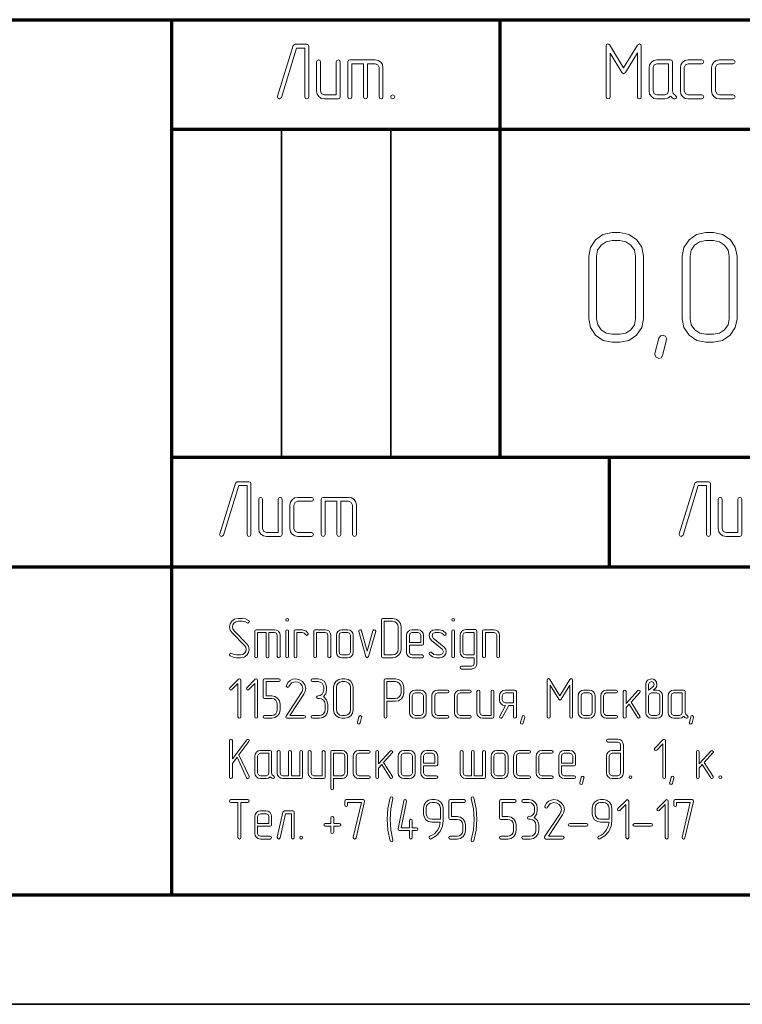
# Model space of a CAD drawing. Extents: x 0 to 420, y 0 to 297.
# Tile 9 of 13: x 358 to 391, y 0 to 45. Entities that reach past the tile are written whole.
import ezdxf

# ---------------------------------------------------------------- set-up
doc = ezdxf.new("R2010")
doc.units = 0

msp = doc.modelspace()

# ---------------------------------------------------------------- linework, layer by layer
at = {"color": 7, "lineweight": 70}
for p, q in [((295, 45), (415, 45)), ((365, 5), (365, 45)), ((380, 25), (380, 45)), ((365, 40), (415, 40)), ((365, 25), (415, 25)), ((295, 20), (415, 20)), ((20, 5), (415, 5)), ((230, 5), (415, 5))]:
    msp.add_line(p, q, dxfattribs=at)
at = {"color": 7, "lineweight": 35, "ltscale": 0.375}
for p, q in [((370, 25), (370, 40)), ((375, 25), (375, 40))]:
    msp.add_line(p, q, dxfattribs=at)
at = {"color": 7, "lineweight": 70, "ltscale": 0.125}
msp.add_line((385, 20), (385, 25), dxfattribs=at)
at = {"color": 7, "lineweight": 35}
msp.add_line((0, 0), (420, 0), dxfattribs=at)
at = {"color": 7, "lineweight": 13}
for points in [[(371.25, 41.471), (371.25, 43.792), (371.228, 43.858), (371.162, 43.883), (370.629, 43.883), (370.545, 43.821), (369.828, 41.5), (369.821, 41.467), (369.85, 41.405), (369.916, 41.383), (370, 41.446), (370.694, 43.704), (371.075, 43.704), (371.075, 41.471), (371.1, 41.405), (371.162, 41.383), (371.228, 41.405)], [(386.444, 41.471), (386.444, 43.792), (386.422, 43.869), (386.364, 43.898), (386.28, 43.84), (385.64, 42.805), (385.004, 43.84), (384.964, 43.883), (384.92, 43.898), (384.861, 43.869), (384.84, 43.792), (384.84, 41.471), (384.865, 41.405), (384.927, 41.383), (384.993, 41.405), (385.019, 41.471), (385.019, 43.474), (385.563, 42.586), (385.64, 42.531), (385.717, 42.586), (386.265, 43.478), (386.265, 41.471), (386.294, 41.405), (386.356, 41.383), (386.418, 41.405)], [(372.679, 41.471), (372.679, 43.079), (372.65, 43.145), (372.588, 43.167), (372.529, 43.141), (372.5, 43.079), (372.5, 41.562), (371.963, 41.562), (371.838, 41.614), (371.787, 41.742), (371.787, 43.079), (371.758, 43.145), (371.696, 43.167), (371.634, 43.141), (371.608, 43.079), (371.608, 41.742), (371.63, 41.599), (371.711, 41.486), (371.824, 41.405), (371.963, 41.383), (372.588, 41.383), (372.654, 41.405)], [(373.75, 42.988), (373.75, 41.471), (373.776, 41.405), (373.841, 41.383), (373.904, 41.405), (373.929, 41.471), (373.929, 42.988), (374.287, 42.988), (374.412, 42.937), (374.463, 42.812), (374.463, 41.471), (374.492, 41.405), (374.554, 41.383), (374.616, 41.405), (374.642, 41.471), (374.642, 42.812), (374.616, 42.948), (374.539, 43.065), (374.423, 43.141), (374.287, 43.167), (373.125, 43.167), (373.059, 43.145), (373.037, 43.079), (373.037, 41.471), (373.063, 41.405), (373.125, 41.383), (373.191, 41.405), (373.216, 41.471), (373.216, 42.988)], [(387.994, 41.555), (387.906, 41.628), (387.873, 41.742), (387.873, 43.079), (387.848, 43.145), (387.782, 43.167), (387.157, 43.167), (387.014, 43.141), (386.905, 43.061), (386.824, 42.944), (386.802, 42.812), (386.802, 41.742), (386.824, 41.599), (386.905, 41.486), (387.018, 41.405), (387.157, 41.383), (387.515, 41.383), (387.661, 41.413), (387.782, 41.504), (387.855, 41.435), (387.939, 41.383), (387.972, 41.38), (388.034, 41.405), (388.06, 41.471)], [(387.694, 41.742), (387.643, 41.614), (387.515, 41.562), (387.157, 41.562), (387.033, 41.614), (386.981, 41.742), (386.981, 42.812), (387.033, 42.937), (387.157, 42.988), (387.694, 42.988)], [(389.211, 41.383), (389.28, 41.413), (389.302, 41.471), (389.277, 41.537), (389.211, 41.562), (388.586, 41.562), (388.462, 41.614), (388.41, 41.742), (388.41, 42.812), (388.462, 42.937), (388.586, 42.988), (389.211, 42.988), (389.28, 43.017), (389.302, 43.079), (389.277, 43.141), (389.211, 43.167), (388.586, 43.167), (388.443, 43.141), (388.334, 43.061), (388.253, 42.944), (388.231, 42.812), (388.231, 41.742), (388.253, 41.599), (388.334, 41.486), (388.447, 41.405), (388.586, 41.383)], [(390.64, 41.383), (390.709, 41.413), (390.731, 41.471), (390.706, 41.537), (390.64, 41.562), (390.015, 41.562), (389.891, 41.614), (389.84, 41.742), (389.84, 42.812), (389.891, 42.937), (390.015, 42.988), (390.64, 42.988), (390.709, 43.017), (390.731, 43.079), (390.706, 43.141), (390.64, 43.167), (390.015, 43.167), (389.872, 43.141), (389.763, 43.061), (389.682, 42.944), (389.66, 42.812), (389.66, 41.742), (389.682, 41.599), (389.763, 41.486), (389.876, 41.405), (390.015, 41.383)], [(375.088, 41.562), (375.022, 41.533), (375, 41.471), (375.022, 41.409), (375.088, 41.383), (375.157, 41.413), (375.179, 41.471), (375.154, 41.537)], [(386.545, 31.334), (386.545, 34.192), (386.464, 34.602), (386.23, 34.952), (385.879, 35.186), (385.47, 35.267), (385.112, 35.267), (384.695, 35.179), (384.352, 34.945), (384.118, 34.594), (384.045, 34.192), (384.045, 31.334), (384.118, 30.925), (384.359, 30.581), (384.702, 30.34), (385.112, 30.267), (385.47, 30.267), (385.879, 30.34), (386.23, 30.581), (386.464, 30.925)], [(390.821, 31.334), (390.821, 34.192), (390.741, 34.602), (390.507, 34.952), (390.156, 35.186), (389.746, 35.267), (389.388, 35.267), (388.971, 35.179), (388.628, 34.945), (388.394, 34.594), (388.321, 34.192), (388.321, 31.334), (388.394, 30.925), (388.635, 30.581), (388.979, 30.34), (389.388, 30.267), (389.746, 30.267), (390.156, 30.34), (390.507, 30.581), (390.741, 30.925)], [(386.186, 31.334), (386.135, 31.049), (385.974, 30.83), (385.741, 30.669), (385.47, 30.625), (385.112, 30.625), (384.841, 30.669), (384.615, 30.83), (384.454, 31.056), (384.403, 31.334), (384.403, 34.192), (384.447, 34.463), (384.607, 34.697), (384.834, 34.85), (385.112, 34.909), (385.47, 34.909), (385.741, 34.85), (385.974, 34.697), (386.135, 34.463), (386.186, 34.192)], [(390.463, 31.334), (390.412, 31.049), (390.251, 30.83), (390.017, 30.669), (389.746, 30.625), (389.388, 30.625), (389.118, 30.669), (388.891, 30.83), (388.73, 31.056), (388.679, 31.334), (388.679, 34.192), (388.723, 34.463), (388.884, 34.697), (389.11, 34.85), (389.388, 34.909), (389.746, 34.909), (390.017, 34.85), (390.251, 34.697), (390.412, 34.463), (390.463, 34.192)], [(387.605, 30.362), (387.422, 29.66), (387.356, 29.55), (387.254, 29.514), (387.122, 29.572), (387.064, 29.689), (387.071, 29.74), (387.254, 30.45), (387.319, 30.552), (387.422, 30.588), (387.553, 30.537), (387.612, 30.42)], [(368.605, 21.471), (368.605, 23.792), (368.583, 23.858), (368.517, 23.883), (367.983, 23.883), (367.899, 23.821), (367.183, 21.5), (367.175, 21.467), (367.205, 21.405), (367.27, 21.383), (367.355, 21.446), (368.049, 23.704), (368.429, 23.704), (368.429, 21.471), (368.455, 21.405), (368.517, 21.383), (368.583, 21.405)], [(389.605, 21.471), (389.605, 23.792), (389.583, 23.858), (389.517, 23.883), (388.983, 23.883), (388.899, 23.821), (388.183, 21.5), (388.175, 21.467), (388.205, 21.405), (388.27, 21.383), (388.355, 21.446), (389.049, 23.704), (389.429, 23.704), (389.429, 21.471), (389.455, 21.405), (389.517, 21.383), (389.583, 21.405)], [(370.034, 21.471), (370.034, 23.079), (370.004, 23.145), (369.942, 23.167), (369.884, 23.141), (369.855, 23.079), (369.855, 21.562), (369.317, 21.562), (369.193, 21.614), (369.142, 21.742), (369.142, 23.079), (369.113, 23.145), (369.05, 23.167), (368.988, 23.141), (368.963, 23.079), (368.963, 21.742), (368.985, 21.599), (369.065, 21.486), (369.178, 21.405), (369.317, 21.383), (369.942, 21.383), (370.008, 21.405)], [(371.371, 21.383), (371.441, 21.413), (371.463, 21.471), (371.437, 21.537), (371.371, 21.562), (370.746, 21.562), (370.622, 21.614), (370.571, 21.742), (370.571, 22.812), (370.622, 22.937), (370.746, 22.988), (371.371, 22.988), (371.441, 23.017), (371.463, 23.079), (371.437, 23.141), (371.371, 23.167), (370.746, 23.167), (370.604, 23.141), (370.494, 23.061), (370.414, 22.944), (370.392, 22.812), (370.392, 21.742), (370.414, 21.599), (370.494, 21.486), (370.607, 21.405), (370.746, 21.383)], [(372.534, 22.988), (372.534, 21.471), (372.559, 21.405), (372.625, 21.383), (372.687, 21.405), (372.713, 21.471), (372.713, 22.988), (373.071, 22.988), (373.195, 22.937), (373.246, 22.812), (373.246, 21.471), (373.276, 21.405), (373.338, 21.383), (373.4, 21.405), (373.425, 21.471), (373.425, 22.812), (373.4, 22.948), (373.323, 23.065), (373.206, 23.141), (373.071, 23.167), (371.909, 23.167), (371.843, 23.145), (371.821, 23.079), (371.821, 21.471), (371.846, 21.405), (371.909, 21.383), (371.974, 21.405), (372, 21.471), (372, 22.988)], [(391.034, 21.471), (391.034, 23.079), (391.004, 23.145), (390.942, 23.167), (390.884, 23.141), (390.855, 23.079), (390.855, 21.562), (390.317, 21.562), (390.193, 21.614), (390.142, 21.742), (390.142, 23.079), (390.113, 23.145), (390.05, 23.167), (389.988, 23.141), (389.963, 23.079), (389.963, 21.742), (389.985, 21.599), (390.065, 21.486), (390.178, 21.405), (390.317, 21.383), (390.942, 21.383), (391.008, 21.405)], [(368.5, 17.545), (368.358, 17.613), (368.208, 17.637), (368.018, 17.637), (367.861, 17.605), (367.737, 17.516), (367.655, 17.392), (367.632, 17.25), (367.658, 17.105), (367.745, 16.979), (368.321, 16.405), (368.376, 16.318), (368.395, 16.224), (368.376, 16.126), (368.321, 16.042), (368.234, 15.984), (368.137, 15.966), (367.95, 15.966), (367.834, 15.982), (367.729, 16.034), (367.692, 16.045), (367.647, 16.024), (367.629, 15.979), (367.634, 15.95), (367.658, 15.929), (367.795, 15.858), (367.95, 15.837), (368.137, 15.837), (368.292, 15.866), (368.418, 15.955), (368.497, 16.076), (368.524, 16.221), (368.495, 16.366), (368.411, 16.495), (367.837, 17.068), (367.779, 17.153), (367.761, 17.25), (367.776, 17.345), (367.834, 17.432), (367.913, 17.487), (368.018, 17.508), (368.208, 17.508), (368.324, 17.489), (368.429, 17.437), (368.466, 17.426), (368.511, 17.447), (368.532, 17.492), (368.521, 17.524)], [(370.261, 17.637), (370.213, 17.616), (370.197, 17.571), (370.213, 17.526), (370.261, 17.508), (370.311, 17.529), (370.326, 17.571), (370.308, 17.618)], [(375.468, 16.221), (375.468, 17.25), (375.439, 17.397), (375.355, 17.524), (375.229, 17.608), (375.082, 17.637), (374.632, 17.637), (374.584, 17.618), (374.568, 17.571), (374.568, 15.9), (374.584, 15.853), (374.632, 15.837), (375.082, 15.837), (375.229, 15.863), (375.355, 15.95), (375.439, 16.074)], [(377.845, 17.637), (377.797, 17.616), (377.782, 17.571), (377.797, 17.526), (377.845, 17.508), (377.895, 17.529), (377.911, 17.571), (377.892, 17.618)], [(369.297, 16.992), (369.297, 15.9), (369.316, 15.853), (369.363, 15.837), (369.408, 15.853), (369.426, 15.9), (369.426, 16.992), (369.684, 16.992), (369.774, 16.955), (369.811, 16.866), (369.811, 15.9), (369.832, 15.853), (369.876, 15.837), (369.921, 15.853), (369.939, 15.9), (369.939, 16.866), (369.921, 16.963), (369.866, 17.047), (369.782, 17.103), (369.684, 17.121), (368.847, 17.121), (368.8, 17.105), (368.784, 17.058), (368.784, 15.9), (368.803, 15.853), (368.847, 15.837), (368.895, 15.853), (368.913, 15.9), (368.913, 16.992)], [(370.326, 17.058), (370.305, 17.105), (370.263, 17.121), (370.218, 17.103), (370.197, 17.058), (370.197, 15.9), (370.218, 15.853), (370.263, 15.837), (370.305, 15.855), (370.326, 15.9)], [(371.218, 16.945), (371.121, 17.074), (370.966, 17.121), (370.645, 17.121), (370.597, 17.105), (370.582, 17.058), (370.582, 15.9), (370.6, 15.853), (370.645, 15.837), (370.692, 15.853), (370.711, 15.9), (370.711, 16.992), (370.966, 16.992), (371.045, 16.968), (371.095, 16.903), (371.155, 16.861), (371.2, 16.876), (371.221, 16.921)], [(372.253, 15.9), (372.253, 16.866), (372.232, 16.963), (372.176, 17.047), (372.092, 17.103), (371.995, 17.121), (371.545, 17.121), (371.497, 17.105), (371.482, 17.058), (371.482, 15.9), (371.5, 15.853), (371.545, 15.837), (371.592, 15.853), (371.611, 15.9), (371.611, 16.992), (371.995, 16.992), (372.087, 16.955), (372.124, 16.866), (372.124, 15.9), (372.142, 15.853), (372.187, 15.837), (372.234, 15.853)], [(373.282, 16.095), (373.282, 16.866), (373.261, 16.963), (373.205, 17.047), (373.121, 17.103), (373.024, 17.121), (372.766, 17.121), (372.663, 17.103), (372.584, 17.045), (372.526, 16.961), (372.511, 16.866), (372.511, 16.095), (372.526, 15.992), (372.584, 15.911), (372.666, 15.853), (372.766, 15.837), (373.024, 15.837), (373.121, 15.853), (373.205, 15.911), (373.261, 15.992)], [(374.308, 17.042), (374.311, 17.061), (374.292, 17.105), (374.245, 17.121), (374.205, 17.108), (374.184, 17.074), (373.924, 16.147), (373.666, 17.074), (373.639, 17.111), (373.605, 17.121), (373.558, 17.103), (373.539, 17.061), (373.542, 17.042), (373.863, 15.892), (373.889, 15.847), (373.924, 15.834), (373.987, 15.892)], [(375.339, 16.221), (375.321, 16.118), (375.263, 16.039), (375.179, 15.982), (375.082, 15.966), (374.697, 15.966), (374.697, 17.508), (375.082, 17.508), (375.179, 17.487), (375.263, 17.432), (375.321, 17.347), (375.339, 17.25)], [(375.853, 16.416), (376.429, 16.416), (376.476, 16.432), (376.495, 16.479), (376.495, 16.863), (376.474, 16.961), (376.418, 17.045), (376.334, 17.1), (376.237, 17.121), (375.979, 17.121), (375.876, 17.1), (375.797, 17.045), (375.739, 16.961), (375.724, 16.863), (375.724, 16.095), (375.739, 15.992), (375.797, 15.911), (375.879, 15.853), (375.979, 15.837), (376.429, 15.837), (376.476, 15.858), (376.492, 15.9), (376.476, 15.947), (376.429, 15.966), (375.979, 15.966), (375.889, 16.003), (375.853, 16.095)], [(377.521, 16.968), (377.384, 17.082), (377.208, 17.121), (377.032, 17.121), (376.918, 17.097), (376.829, 17.037), (376.771, 16.947), (376.755, 16.842), (376.779, 16.729), (376.855, 16.632), (377.35, 16.226), (377.405, 16.113), (377.363, 16.011), (377.258, 15.966), (377.082, 15.966), (376.961, 15.992), (376.871, 16.068), (376.847, 16.089), (376.821, 16.095), (376.774, 16.076), (376.755, 16.032), (376.758, 16.011), (376.768, 15.992), (376.905, 15.876), (377.082, 15.837), (377.258, 15.837), (377.368, 15.858), (377.458, 15.924), (377.513, 16.011), (377.534, 16.116), (377.508, 16.229), (377.434, 16.329), (376.939, 16.732), (376.884, 16.845), (376.924, 16.95), (377.032, 16.992), (377.208, 16.992), (377.326, 16.966), (377.418, 16.889), (377.442, 16.868), (377.468, 16.863), (377.513, 16.882), (377.534, 16.926), (377.532, 16.947)], [(377.911, 17.058), (377.889, 17.105), (377.847, 17.121), (377.803, 17.103), (377.782, 17.058), (377.782, 15.9), (377.803, 15.853), (377.847, 15.837), (377.889, 15.855), (377.911, 15.9)], [(378.808, 15.837), (378.808, 15.582), (378.771, 15.489), (378.682, 15.453), (378.229, 15.453), (378.182, 15.434), (378.166, 15.389), (378.182, 15.342), (378.229, 15.324), (378.682, 15.324), (378.779, 15.345), (378.863, 15.4), (378.916, 15.484), (378.937, 15.582), (378.937, 17.058), (378.918, 17.105), (378.871, 17.124), (378.424, 17.124), (378.324, 17.103), (378.239, 17.047), (378.182, 16.963), (378.166, 16.868), (378.166, 16.095), (378.184, 15.995), (378.242, 15.913), (378.324, 15.855), (378.424, 15.837)], [(379.966, 15.9), (379.966, 16.866), (379.945, 16.963), (379.889, 17.047), (379.805, 17.103), (379.708, 17.121), (379.258, 17.121), (379.211, 17.105), (379.195, 17.058), (379.195, 15.9), (379.213, 15.853), (379.258, 15.837), (379.305, 15.853), (379.324, 15.9), (379.324, 16.992), (379.708, 16.992), (379.8, 16.955), (379.837, 16.866), (379.837, 15.9), (379.855, 15.853), (379.9, 15.837), (379.947, 15.853)], [(373.153, 16.095), (373.116, 16.003), (373.024, 15.966), (372.766, 15.966), (372.676, 16.003), (372.639, 16.095), (372.639, 16.866), (372.676, 16.955), (372.766, 16.992), (373.024, 16.992), (373.116, 16.955), (373.153, 16.866)], [(375.853, 16.542), (375.853, 16.863), (375.889, 16.955), (375.979, 16.992), (376.237, 16.992), (376.329, 16.955), (376.366, 16.863), (376.366, 16.542)], [(378.808, 15.966), (378.424, 15.966), (378.334, 16.003), (378.295, 16.095), (378.295, 16.868), (378.332, 16.958), (378.424, 16.995), (378.808, 16.995)], [(368.142, 13.139), (368.142, 14.811), (368.124, 14.858), (368.076, 14.874), (368.034, 14.855), (367.65, 14.471), (367.629, 14.426), (367.65, 14.382), (367.695, 14.361), (367.739, 14.382), (368.013, 14.658), (368.013, 13.139), (368.034, 13.092), (368.079, 13.076), (368.124, 13.092)], [(368.913, 13.139), (368.913, 14.811), (368.895, 14.858), (368.847, 14.874), (368.805, 14.855), (368.421, 14.471), (368.4, 14.426), (368.421, 14.382), (368.466, 14.361), (368.511, 14.382), (368.784, 14.658), (368.784, 13.139), (368.805, 13.092), (368.85, 13.076), (368.895, 13.092)], [(369.942, 13.461), (369.942, 13.718), (369.913, 13.866), (369.829, 13.989), (369.703, 14.074), (369.558, 14.103), (369.3, 14.103), (369.3, 14.747), (369.876, 14.747), (369.926, 14.768), (369.942, 14.811), (369.924, 14.855), (369.876, 14.876), (369.234, 14.876), (369.187, 14.858), (369.171, 14.811), (369.171, 14.039), (369.187, 13.989), (369.234, 13.974), (369.558, 13.974), (369.655, 13.955), (369.739, 13.9), (369.795, 13.816), (369.813, 13.718), (369.813, 13.461), (369.795, 13.361), (369.739, 13.279), (369.655, 13.221), (369.558, 13.205), (369.234, 13.205), (369.187, 13.184), (369.171, 13.139), (369.187, 13.095), (369.234, 13.076), (369.558, 13.076), (369.703, 13.103), (369.829, 13.189), (369.913, 13.313)], [(371.032, 13.076), (371.082, 13.097), (371.097, 13.139), (371.079, 13.187), (371.032, 13.205), (370.384, 13.205), (371.024, 14.174), (371.089, 14.308), (371.111, 14.434), (371.071, 14.605), (370.958, 14.75), (370.8, 14.845), (370.629, 14.876), (370.503, 14.858), (370.395, 14.805), (370.295, 14.708), (370.226, 14.571), (370.221, 14.547), (370.242, 14.503), (370.289, 14.484), (370.324, 14.497), (370.345, 14.526), (370.463, 14.695), (370.634, 14.745), (370.763, 14.721), (370.871, 14.655), (370.95, 14.553), (370.976, 14.434), (370.961, 14.339), (370.942, 14.295), (370.916, 14.245), (370.211, 13.176), (370.2, 13.145), (370.218, 13.097), (370.263, 13.076)], [(371.918, 14.061), (372.024, 14.195), (372.061, 14.361), (372.061, 14.489), (372.032, 14.637), (371.95, 14.763), (371.824, 14.847), (371.676, 14.876), (371.418, 14.876), (371.371, 14.855), (371.355, 14.811), (371.371, 14.766), (371.418, 14.747), (371.676, 14.747), (371.776, 14.726), (371.858, 14.671), (371.913, 14.587), (371.934, 14.489), (371.934, 14.361), (371.913, 14.261), (371.858, 14.179), (371.774, 14.121), (371.676, 14.105), (371.629, 14.084), (371.611, 14.039), (371.629, 13.995), (371.676, 13.976), (371.739, 13.976), (371.839, 13.955), (371.924, 13.9), (371.979, 13.816), (371.997, 13.718), (371.997, 13.461), (371.979, 13.361), (371.924, 13.279), (371.839, 13.221), (371.739, 13.205), (371.418, 13.205), (371.371, 13.184), (371.355, 13.139), (371.371, 13.095), (371.418, 13.076), (371.739, 13.076), (371.887, 13.103), (372.013, 13.189), (372.097, 13.313), (372.126, 13.461), (372.126, 13.718), (372.066, 13.921)], [(373.284, 13.461), (373.284, 14.489), (373.255, 14.637), (373.171, 14.763), (373.045, 14.847), (372.897, 14.876), (372.768, 14.876), (372.618, 14.845), (372.495, 14.761), (372.411, 14.634), (372.384, 14.489), (372.384, 13.461), (372.411, 13.313), (372.497, 13.189), (372.621, 13.103), (372.768, 13.076), (372.897, 13.076), (373.045, 13.103), (373.171, 13.189), (373.255, 13.313)], [(374.824, 13.847), (375.208, 13.847), (375.355, 13.876), (375.482, 13.961), (375.566, 14.084), (375.595, 14.232), (375.595, 14.489), (375.566, 14.637), (375.482, 14.763), (375.355, 14.847), (375.208, 14.876), (374.758, 14.876), (374.711, 14.858), (374.695, 14.811), (374.695, 13.139), (374.713, 13.092), (374.758, 13.076), (374.805, 13.092), (374.824, 13.139)], [(383.305, 13.139), (383.305, 14.811), (383.289, 14.866), (383.247, 14.887), (383.187, 14.845), (382.726, 14.1), (382.268, 14.845), (382.239, 14.876), (382.208, 14.887), (382.166, 14.866), (382.15, 14.811), (382.15, 13.139), (382.168, 13.092), (382.213, 13.076), (382.261, 13.092), (382.279, 13.139), (382.279, 14.582), (382.671, 13.942), (382.726, 13.903), (382.782, 13.942), (383.176, 14.584), (383.176, 13.139), (383.197, 13.092), (383.242, 13.076), (383.287, 13.092)], [(386.987, 14.361), (387.047, 14.408), (387.105, 14.458), (387.153, 14.542), (387.161, 14.574), (387.163, 14.618), (387.142, 14.726), (387.082, 14.811), (387, 14.858), (386.905, 14.874), (386.729, 14.811), (386.668, 14.726), (386.65, 14.618), (386.65, 14.105), (386.65, 13.334), (386.668, 13.234), (386.726, 13.153), (386.808, 13.095), (386.908, 13.076), (387.163, 13.076), (387.263, 13.095), (387.347, 13.153), (387.4, 13.234), (387.421, 13.334), (387.421, 14.105), (387.4, 14.203), (387.345, 14.287), (387.261, 14.342), (387.163, 14.361)], [(373.155, 13.461), (373.137, 13.358), (373.079, 13.279), (372.995, 13.221), (372.897, 13.205), (372.768, 13.205), (372.671, 13.221), (372.589, 13.279), (372.532, 13.361), (372.513, 13.461), (372.513, 14.489), (372.529, 14.587), (372.587, 14.671), (372.668, 14.726), (372.768, 14.747), (372.897, 14.747), (372.995, 14.726), (373.079, 14.671), (373.137, 14.587), (373.155, 14.489)], [(374.824, 13.976), (374.824, 14.747), (375.208, 14.747), (375.305, 14.726), (375.389, 14.671), (375.447, 14.587), (375.466, 14.489), (375.466, 14.232), (375.447, 14.132), (375.389, 14.05), (375.305, 13.995), (375.208, 13.976)], [(386.779, 14.361), (386.779, 14.618), (386.816, 14.713), (386.905, 14.747), (386.997, 14.713), (387.034, 14.618), (387.024, 14.574), (387.003, 14.539), (386.987, 14.524), (386.876, 14.429)], [(376.621, 13.334), (376.621, 14.105), (376.6, 14.203), (376.545, 14.287), (376.461, 14.342), (376.363, 14.361), (376.105, 14.361), (376.003, 14.342), (375.924, 14.284), (375.866, 14.2), (375.85, 14.105), (375.85, 13.334), (375.866, 13.232), (375.924, 13.15), (376.005, 13.092), (376.105, 13.076), (376.363, 13.076), (376.461, 13.092), (376.545, 13.15), (376.6, 13.232)], [(376.492, 13.334), (376.455, 13.242), (376.363, 13.205), (376.105, 13.205), (376.016, 13.242), (375.979, 13.334), (375.979, 14.105), (376.016, 14.195), (376.105, 14.232), (376.363, 14.232), (376.455, 14.195), (376.492, 14.105)], [(377.584, 13.076), (377.634, 13.097), (377.65, 13.139), (377.632, 13.187), (377.584, 13.205), (377.134, 13.205), (377.045, 13.242), (377.008, 13.334), (377.008, 14.105), (377.045, 14.195), (377.134, 14.232), (377.584, 14.232), (377.634, 14.253), (377.65, 14.297), (377.632, 14.342), (377.584, 14.361), (377.134, 14.361), (377.032, 14.342), (376.953, 14.284), (376.895, 14.2), (376.879, 14.105), (376.879, 13.334), (376.895, 13.232), (376.953, 13.15), (377.034, 13.092), (377.134, 13.076)], [(378.613, 13.076), (378.663, 13.097), (378.679, 13.139), (378.661, 13.187), (378.613, 13.205), (378.163, 13.205), (378.074, 13.242), (378.037, 13.334), (378.037, 14.105), (378.074, 14.195), (378.163, 14.232), (378.613, 14.232), (378.663, 14.253), (378.679, 14.297), (378.661, 14.342), (378.613, 14.361), (378.163, 14.361), (378.061, 14.342), (377.982, 14.284), (377.924, 14.2), (377.908, 14.105), (377.908, 13.334), (377.924, 13.232), (377.982, 13.15), (378.063, 13.092), (378.163, 13.076)], [(379.708, 13.139), (379.708, 14.297), (379.687, 14.345), (379.642, 14.361), (379.6, 14.342), (379.579, 14.297), (379.579, 13.205), (379.192, 13.205), (379.103, 13.242), (379.066, 13.334), (379.066, 14.297), (379.045, 14.345), (379, 14.361), (378.955, 14.342), (378.937, 14.297), (378.937, 13.334), (378.953, 13.232), (379.011, 13.15), (379.092, 13.092), (379.192, 13.076), (379.642, 13.076), (379.689, 13.092)], [(380.737, 13.139), (380.737, 14.297), (380.718, 14.345), (380.671, 14.361), (380.221, 14.361), (380.118, 14.342), (380.039, 14.284), (379.982, 14.2), (379.966, 14.105), (379.966, 13.911), (379.982, 13.811), (380.039, 13.729), (380.121, 13.671), (380.221, 13.655), (380.242, 13.655), (379.974, 13.171), (379.963, 13.139), (379.984, 13.095), (380.032, 13.076), (380.063, 13.084), (380.087, 13.111), (380.387, 13.655), (380.608, 13.655), (380.608, 13.139), (380.626, 13.092), (380.671, 13.076), (380.718, 13.092)], [(380.608, 13.784), (380.221, 13.784), (380.132, 13.821), (380.095, 13.911), (380.095, 14.105), (380.132, 14.195), (380.221, 14.232), (380.608, 14.232)], [(384.334, 13.334), (384.334, 14.105), (384.313, 14.203), (384.258, 14.287), (384.174, 14.342), (384.076, 14.361), (383.818, 14.361), (383.716, 14.342), (383.637, 14.284), (383.579, 14.2), (383.563, 14.105), (383.563, 13.334), (383.579, 13.232), (383.637, 13.15), (383.718, 13.092), (383.818, 13.076), (384.076, 13.076), (384.174, 13.092), (384.258, 13.15), (384.313, 13.232)], [(384.205, 13.334), (384.168, 13.242), (384.076, 13.205), (383.818, 13.205), (383.729, 13.242), (383.692, 13.334), (383.692, 14.105), (383.729, 14.195), (383.818, 14.232), (384.076, 14.232), (384.168, 14.195), (384.205, 14.105)], [(385.297, 13.076), (385.347, 13.097), (385.363, 13.139), (385.345, 13.187), (385.297, 13.205), (384.847, 13.205), (384.758, 13.242), (384.721, 13.334), (384.721, 14.105), (384.758, 14.195), (384.847, 14.232), (385.297, 14.232), (385.347, 14.253), (385.363, 14.297), (385.345, 14.342), (385.297, 14.361), (384.847, 14.361), (384.745, 14.342), (384.666, 14.284), (384.608, 14.2), (384.592, 14.105), (384.592, 13.334), (384.608, 13.232), (384.666, 13.15), (384.747, 13.092), (384.847, 13.076)], [(385.979, 13.813), (386.376, 14.247), (386.395, 14.292), (386.374, 14.337), (386.329, 14.358), (386.282, 14.337), (385.75, 13.75), (385.75, 14.297), (385.729, 14.345), (385.687, 14.361), (385.642, 14.342), (385.621, 14.297), (385.621, 13.139), (385.642, 13.092), (385.687, 13.076), (385.732, 13.092), (385.75, 13.139), (385.75, 13.558), (385.889, 13.713), (386.274, 13.105), (386.297, 13.082), (386.326, 13.076), (386.371, 13.095), (386.392, 13.139), (386.382, 13.176)], [(387.292, 13.334), (387.255, 13.242), (387.163, 13.205), (386.908, 13.205), (386.816, 13.242), (386.779, 13.334), (386.779, 14.105), (386.816, 14.195), (386.908, 14.232), (387.163, 14.232), (387.255, 14.195), (387.292, 14.105)], [(388.537, 13.2), (388.474, 13.253), (388.45, 13.334), (388.45, 14.297), (388.432, 14.345), (388.384, 14.361), (387.934, 14.361), (387.832, 14.342), (387.753, 14.284), (387.695, 14.2), (387.679, 14.105), (387.679, 13.334), (387.695, 13.232), (387.753, 13.15), (387.834, 13.092), (387.934, 13.076), (388.192, 13.076), (388.297, 13.097), (388.384, 13.163), (388.437, 13.113), (388.497, 13.076), (388.521, 13.074), (388.566, 13.092), (388.584, 13.139)], [(388.321, 13.334), (388.284, 13.242), (388.192, 13.205), (387.934, 13.205), (387.845, 13.242), (387.808, 13.334), (387.808, 14.105), (387.845, 14.195), (387.934, 14.232), (388.321, 14.232)], [(373.666, 13.111), (373.6, 12.858), (373.576, 12.818), (373.539, 12.805), (373.492, 12.826), (373.471, 12.868), (373.474, 12.887), (373.539, 13.142), (373.563, 13.179), (373.6, 13.192), (373.647, 13.174), (373.668, 13.132)], [(381.121, 13.111), (381.055, 12.858), (381.032, 12.818), (380.995, 12.805), (380.947, 12.826), (380.926, 12.868), (380.929, 12.887), (380.995, 13.142), (381.018, 13.179), (381.055, 13.192), (381.103, 13.174), (381.124, 13.132)], [(388.834, 13.111), (388.768, 12.858), (388.745, 12.818), (388.708, 12.805), (388.661, 12.826), (388.639, 12.868), (388.642, 12.887), (388.708, 13.142), (388.732, 13.179), (388.768, 13.192), (388.816, 13.174), (388.837, 13.132)], [(367.758, 11.003), (367.971, 11.289), (368.408, 10.353), (368.432, 10.324), (368.463, 10.316), (368.508, 10.334), (368.529, 10.376), (368.526, 10.389), (368.524, 10.408), (368.058, 11.405), (368.516, 12.013), (368.532, 12.05), (368.508, 12.097), (368.463, 12.116), (368.413, 12.089), (367.758, 11.216), (367.758, 12.05), (367.737, 12.097), (367.692, 12.116), (367.647, 12.097), (367.629, 12.05), (367.629, 10.379), (367.647, 10.332), (367.692, 10.316), (367.739, 10.332), (367.758, 10.379)], [(385.497, 11.6), (385.113, 11.6), (385.011, 11.582), (384.929, 11.526), (384.871, 11.442), (384.855, 11.345), (384.855, 10.574), (384.874, 10.474), (384.932, 10.392), (385.013, 10.334), (385.113, 10.316), (385.368, 10.316), (385.468, 10.334), (385.553, 10.392), (385.605, 10.474), (385.626, 10.574), (385.626, 11.858), (385.605, 11.955), (385.55, 12.039), (385.466, 12.095), (385.368, 12.116), (384.918, 12.116), (384.871, 12.095), (384.855, 12.05), (384.871, 12.005), (384.918, 11.987), (385.368, 11.987), (385.461, 11.95), (385.497, 11.858)], [(387.553, 10.379), (387.553, 12.05), (387.534, 12.097), (387.487, 12.113), (387.445, 12.095), (387.061, 11.711), (387.039, 11.666), (387.061, 11.621), (387.105, 11.6), (387.15, 11.621), (387.424, 11.897), (387.424, 10.379), (387.445, 10.332), (387.489, 10.316), (387.534, 10.332)], [(369.642, 10.439), (369.579, 10.492), (369.555, 10.574), (369.555, 11.537), (369.537, 11.584), (369.489, 11.6), (369.039, 11.6), (368.937, 11.582), (368.858, 11.524), (368.8, 11.439), (368.784, 11.345), (368.784, 10.574), (368.8, 10.471), (368.858, 10.389), (368.939, 10.332), (369.039, 10.316), (369.297, 10.316), (369.403, 10.337), (369.489, 10.403), (369.542, 10.353), (369.603, 10.316), (369.626, 10.313), (369.671, 10.332), (369.689, 10.379)], [(369.426, 10.574), (369.389, 10.482), (369.297, 10.445), (369.039, 10.445), (368.95, 10.482), (368.913, 10.574), (368.913, 11.345), (368.95, 11.434), (369.039, 11.471), (369.426, 11.471)], [(370.455, 10.445), (370.455, 11.537), (370.434, 11.584), (370.392, 11.6), (370.347, 11.582), (370.326, 11.537), (370.326, 10.445), (370.068, 10.445), (369.979, 10.482), (369.942, 10.574), (369.942, 11.537), (369.921, 11.584), (369.876, 11.6), (369.832, 11.582), (369.813, 11.537), (369.813, 10.574), (369.829, 10.471), (369.887, 10.389), (369.968, 10.332), (370.068, 10.316), (370.905, 10.316), (370.953, 10.332), (370.968, 10.379), (370.968, 11.537), (370.947, 11.584), (370.905, 11.6), (370.861, 11.582), (370.839, 11.537), (370.839, 10.445)], [(371.997, 10.379), (371.997, 11.537), (371.976, 11.584), (371.932, 11.6), (371.889, 11.582), (371.868, 11.537), (371.868, 10.445), (371.482, 10.445), (371.392, 10.482), (371.355, 10.574), (371.355, 11.537), (371.334, 11.584), (371.289, 11.6), (371.245, 11.582), (371.226, 11.537), (371.226, 10.574), (371.242, 10.471), (371.3, 10.389), (371.382, 10.332), (371.482, 10.316), (371.932, 10.316), (371.979, 10.332)], [(372.384, 10.316), (372.771, 10.316), (372.868, 10.332), (372.953, 10.389), (373.005, 10.474), (373.026, 10.574), (373.026, 11.345), (373.005, 11.442), (372.95, 11.526), (372.866, 11.582), (372.771, 11.6), (372.318, 11.6), (372.271, 11.584), (372.255, 11.537), (372.255, 9.866), (372.276, 9.818), (372.318, 9.803), (372.363, 9.818), (372.384, 9.866)], [(372.384, 10.442), (372.384, 11.471), (372.771, 11.471), (372.861, 11.434), (372.897, 11.345), (372.897, 10.574), (372.858, 10.482), (372.771, 10.442)], [(373.989, 10.316), (374.039, 10.337), (374.055, 10.379), (374.037, 10.426), (373.989, 10.445), (373.539, 10.445), (373.45, 10.482), (373.413, 10.574), (373.413, 11.345), (373.45, 11.434), (373.539, 11.471), (373.989, 11.471), (374.039, 11.492), (374.055, 11.537), (374.037, 11.582), (373.989, 11.6), (373.539, 11.6), (373.437, 11.582), (373.358, 11.524), (373.3, 11.439), (373.284, 11.345), (373.284, 10.574), (373.3, 10.471), (373.358, 10.389), (373.439, 10.332), (373.539, 10.316)], [(374.671, 11.053), (375.068, 11.487), (375.087, 11.532), (375.066, 11.576), (375.021, 11.597), (374.974, 11.576), (374.442, 10.989), (374.442, 11.537), (374.421, 11.584), (374.379, 11.6), (374.334, 11.582), (374.313, 11.537), (374.313, 10.379), (374.334, 10.332), (374.379, 10.316), (374.424, 10.332), (374.442, 10.379), (374.442, 10.797), (374.582, 10.953), (374.966, 10.345), (374.989, 10.321), (375.018, 10.316), (375.063, 10.334), (375.084, 10.379), (375.074, 10.416)], [(376.113, 10.574), (376.113, 11.345), (376.092, 11.442), (376.037, 11.526), (375.953, 11.582), (375.855, 11.6), (375.597, 11.6), (375.495, 11.582), (375.416, 11.524), (375.358, 11.439), (375.342, 11.345), (375.342, 10.574), (375.358, 10.471), (375.416, 10.389), (375.497, 10.332), (375.597, 10.316), (375.855, 10.316), (375.953, 10.332), (376.037, 10.389), (376.092, 10.471)], [(375.984, 10.574), (375.947, 10.482), (375.855, 10.445), (375.597, 10.445), (375.508, 10.482), (375.471, 10.574), (375.471, 11.345), (375.508, 11.434), (375.597, 11.471), (375.855, 11.471), (375.947, 11.434), (375.984, 11.345)], [(376.5, 10.895), (377.076, 10.895), (377.124, 10.911), (377.142, 10.958), (377.142, 11.345), (377.121, 11.442), (377.066, 11.526), (376.982, 11.582), (376.884, 11.6), (376.626, 11.6), (376.524, 11.582), (376.445, 11.524), (376.387, 11.439), (376.371, 11.345), (376.371, 10.574), (376.387, 10.471), (376.445, 10.389), (376.526, 10.332), (376.626, 10.316), (377.076, 10.316), (377.126, 10.337), (377.142, 10.379), (377.124, 10.426), (377.076, 10.445), (376.626, 10.445), (376.537, 10.482), (376.5, 10.574)], [(376.5, 11.024), (376.5, 11.345), (376.537, 11.434), (376.626, 11.471), (376.884, 11.471), (376.976, 11.434), (377.013, 11.345), (377.013, 11.024)], [(378.813, 10.445), (378.813, 11.537), (378.792, 11.584), (378.75, 11.6), (378.705, 11.582), (378.684, 11.537), (378.684, 10.445), (378.426, 10.445), (378.337, 10.482), (378.3, 10.574), (378.3, 11.537), (378.279, 11.584), (378.234, 11.6), (378.189, 11.582), (378.171, 11.537), (378.171, 10.574), (378.187, 10.471), (378.245, 10.389), (378.326, 10.332), (378.426, 10.316), (379.263, 10.316), (379.311, 10.332), (379.326, 10.379), (379.326, 11.537), (379.305, 11.584), (379.263, 11.6), (379.218, 11.582), (379.197, 11.537), (379.197, 10.445)], [(380.355, 10.574), (380.355, 11.345), (380.334, 11.442), (380.279, 11.526), (380.195, 11.582), (380.097, 11.6), (379.839, 11.6), (379.737, 11.582), (379.658, 11.524), (379.6, 11.439), (379.584, 11.345), (379.584, 10.574), (379.6, 10.471), (379.658, 10.389), (379.739, 10.332), (379.839, 10.316), (380.097, 10.316), (380.195, 10.332), (380.279, 10.389), (380.334, 10.471)], [(380.226, 10.574), (380.189, 10.482), (380.097, 10.445), (379.839, 10.445), (379.75, 10.482), (379.713, 10.574), (379.713, 11.345), (379.75, 11.434), (379.839, 11.471), (380.097, 11.471), (380.189, 11.434), (380.226, 11.345)], [(381.318, 10.316), (381.368, 10.337), (381.384, 10.379), (381.366, 10.426), (381.318, 10.445), (380.868, 10.445), (380.779, 10.482), (380.742, 10.574), (380.742, 11.345), (380.779, 11.434), (380.868, 11.471), (381.318, 11.471), (381.368, 11.492), (381.384, 11.537), (381.366, 11.582), (381.318, 11.6), (380.868, 11.6), (380.766, 11.582), (380.687, 11.524), (380.629, 11.439), (380.613, 11.345), (380.613, 10.574), (380.629, 10.471), (380.687, 10.389), (380.768, 10.332), (380.868, 10.316)], [(382.347, 10.316), (382.397, 10.337), (382.413, 10.379), (382.395, 10.426), (382.347, 10.445), (381.897, 10.445), (381.808, 10.482), (381.771, 10.574), (381.771, 11.345), (381.808, 11.434), (381.897, 11.471), (382.347, 11.471), (382.397, 11.492), (382.413, 11.537), (382.395, 11.582), (382.347, 11.6), (381.897, 11.6), (381.795, 11.582), (381.716, 11.524), (381.658, 11.439), (381.642, 11.345), (381.642, 10.574), (381.658, 10.471), (381.716, 10.389), (381.797, 10.332), (381.897, 10.316)], [(382.8, 10.895), (383.376, 10.895), (383.424, 10.911), (383.442, 10.958), (383.442, 11.345), (383.421, 11.442), (383.366, 11.526), (383.282, 11.582), (383.184, 11.6), (382.926, 11.6), (382.824, 11.582), (382.745, 11.524), (382.687, 11.439), (382.671, 11.345), (382.671, 10.574), (382.687, 10.471), (382.745, 10.389), (382.826, 10.332), (382.926, 10.316), (383.376, 10.316), (383.426, 10.337), (383.442, 10.379), (383.424, 10.426), (383.376, 10.445), (382.926, 10.445), (382.837, 10.482), (382.8, 10.574)], [(382.8, 11.024), (382.8, 11.345), (382.837, 11.434), (382.926, 11.471), (383.184, 11.471), (383.276, 11.434), (383.313, 11.345), (383.313, 11.024)], [(385.497, 11.471), (385.497, 10.574), (385.461, 10.482), (385.368, 10.445), (385.113, 10.445), (385.021, 10.482), (384.984, 10.574), (384.984, 11.345), (385.021, 11.434), (385.113, 11.471)], [(389.324, 11.053), (389.721, 11.487), (389.739, 11.532), (389.718, 11.576), (389.674, 11.597), (389.626, 11.576), (389.095, 10.989), (389.095, 11.537), (389.074, 11.584), (389.032, 11.6), (388.987, 11.582), (388.966, 11.537), (388.966, 10.379), (388.987, 10.332), (389.032, 10.316), (389.076, 10.332), (389.095, 10.379), (389.095, 10.797), (389.234, 10.953), (389.618, 10.345), (389.642, 10.321), (389.671, 10.316), (389.716, 10.334), (389.737, 10.379), (389.726, 10.416)], [(383.826, 10.35), (383.761, 10.097), (383.737, 10.058), (383.7, 10.045), (383.653, 10.066), (383.632, 10.108), (383.634, 10.126), (383.7, 10.382), (383.724, 10.418), (383.761, 10.432), (383.808, 10.413), (383.829, 10.371)], [(385.947, 10.445), (385.9, 10.424), (385.884, 10.379), (385.9, 10.334), (385.947, 10.316), (385.997, 10.337), (386.013, 10.379), (385.995, 10.426)], [(387.937, 10.35), (387.871, 10.097), (387.847, 10.058), (387.811, 10.045), (387.763, 10.066), (387.742, 10.108), (387.745, 10.126), (387.811, 10.382), (387.834, 10.418), (387.871, 10.432), (387.918, 10.413), (387.939, 10.371)], [(390.058, 10.445), (390.011, 10.424), (389.995, 10.379), (390.011, 10.334), (390.058, 10.316), (390.108, 10.337), (390.124, 10.379), (390.105, 10.426)], [(375.089, 7.508), (374.995, 7.976), (374.966, 8.455), (374.995, 8.929), (375.089, 9.403), (375.092, 9.418), (375.074, 9.466), (375.026, 9.482), (374.989, 9.471), (374.968, 9.434), (374.866, 8.947), (374.834, 8.455), (374.868, 7.958), (374.968, 7.474), (374.992, 7.437), (375.026, 7.426), (375.074, 7.445), (375.092, 7.489)], [(378.8, 7.474), (378.897, 7.961), (378.932, 8.455), (378.897, 8.947), (378.8, 9.434), (378.774, 9.471), (378.739, 9.482), (378.692, 9.463), (378.674, 9.421), (378.676, 9.403), (378.771, 8.932), (378.803, 8.455), (378.771, 7.979), (378.676, 7.508), (378.674, 7.489), (378.692, 7.445), (378.739, 7.426), (378.779, 7.439)], [(368.013, 9.226), (368.013, 7.618), (368.034, 7.571), (368.079, 7.555), (368.124, 7.571), (368.142, 7.618), (368.142, 9.226), (368.466, 9.226), (368.513, 9.247), (368.529, 9.289), (368.513, 9.334), (368.466, 9.355), (367.692, 9.355), (367.645, 9.334), (367.629, 9.289), (367.645, 9.245), (367.692, 9.226)], [(373.797, 9.276), (373.8, 9.295), (373.782, 9.337), (373.734, 9.355), (372.961, 9.355), (372.913, 9.337), (372.897, 9.289), (372.897, 9.097), (372.916, 9.05), (372.961, 9.034), (373.008, 9.05), (373.026, 9.097), (373.026, 9.226), (373.653, 9.226), (373.284, 7.634), (373.282, 7.616), (373.303, 7.571), (373.347, 7.555), (373.387, 7.568), (373.411, 7.605)], [(375.979, 8.068), (375.979, 8.392), (375.958, 8.439), (375.916, 8.455), (375.871, 8.437), (375.85, 8.392), (375.85, 8.068), (375.479, 8.068), (375.721, 9.276), (375.721, 9.292), (375.703, 9.337), (375.655, 9.355), (375.616, 9.342), (375.595, 9.303), (375.337, 8.018), (375.337, 8.003), (375.355, 7.958), (375.4, 7.939), (375.85, 7.939), (375.85, 7.618), (375.868, 7.571), (375.916, 7.555), (375.961, 7.571), (375.979, 7.618), (375.979, 7.939), (376.174, 7.939), (376.221, 7.961), (376.237, 8.005), (376.221, 8.05), (376.174, 8.068)], [(377.392, 8.397), (377.392, 8.968), (377.363, 9.118), (377.279, 9.242), (377.153, 9.326), (377.005, 9.355), (376.876, 9.355), (376.726, 9.324), (376.603, 9.239), (376.518, 9.113), (376.492, 8.968), (376.492, 8.711), (376.518, 8.561), (376.603, 8.437), (376.726, 8.353), (376.876, 8.326), (377.261, 8.326), (377.226, 8.147), (377.145, 7.974), (376.992, 7.797), (376.895, 7.729), (376.789, 7.679), (376.758, 7.655), (376.747, 7.621), (376.766, 7.574), (376.808, 7.555), (376.837, 7.558), (377.071, 7.697), (377.253, 7.905), (377.355, 8.139)], [(377.263, 8.455), (376.876, 8.455), (376.779, 8.471), (376.697, 8.529), (376.639, 8.611), (376.621, 8.711), (376.621, 8.968), (376.637, 9.066), (376.695, 9.15), (376.776, 9.205), (376.876, 9.226), (377.005, 9.226), (377.105, 9.205), (377.189, 9.15), (377.242, 9.066), (377.263, 8.968)], [(378.418, 7.939), (378.418, 8.197), (378.389, 8.345), (378.305, 8.468), (378.179, 8.553), (378.034, 8.582), (377.776, 8.582), (377.776, 9.226), (378.353, 9.226), (378.403, 9.247), (378.418, 9.289), (378.4, 9.334), (378.353, 9.355), (377.711, 9.355), (377.663, 9.337), (377.647, 9.289), (377.647, 8.518), (377.663, 8.468), (377.711, 8.453), (378.034, 8.453), (378.132, 8.434), (378.216, 8.379), (378.271, 8.295), (378.289, 8.197), (378.289, 7.939), (378.271, 7.839), (378.216, 7.758), (378.132, 7.7), (378.034, 7.684), (377.711, 7.684), (377.663, 7.663), (377.647, 7.618), (377.663, 7.574), (377.711, 7.555), (378.034, 7.555), (378.179, 7.582), (378.305, 7.668), (378.389, 7.792)], [(380.732, 7.939), (380.732, 8.197), (380.703, 8.345), (380.618, 8.468), (380.492, 8.553), (380.347, 8.582), (380.089, 8.582), (380.089, 9.226), (380.666, 9.226), (380.716, 9.247), (380.732, 9.289), (380.713, 9.334), (380.666, 9.355), (380.024, 9.355), (379.976, 9.337), (379.961, 9.289), (379.961, 8.518), (379.976, 8.468), (380.024, 8.453), (380.347, 8.453), (380.445, 8.434), (380.529, 8.379), (380.584, 8.295), (380.603, 8.197), (380.603, 7.939), (380.584, 7.839), (380.529, 7.758), (380.445, 7.7), (380.347, 7.684), (380.024, 7.684), (379.976, 7.663), (379.961, 7.618), (379.976, 7.574), (380.024, 7.555), (380.347, 7.555), (380.492, 7.582), (380.618, 7.668), (380.703, 7.792)], [(381.553, 8.539), (381.658, 8.674), (381.695, 8.839), (381.695, 8.968), (381.666, 9.116), (381.584, 9.242), (381.458, 9.326), (381.311, 9.355), (381.053, 9.355), (381.005, 9.334), (380.989, 9.289), (381.005, 9.245), (381.053, 9.226), (381.311, 9.226), (381.411, 9.205), (381.492, 9.15), (381.547, 9.066), (381.568, 8.968), (381.568, 8.839), (381.547, 8.739), (381.492, 8.658), (381.408, 8.6), (381.311, 8.584), (381.263, 8.563), (381.245, 8.518), (381.263, 8.474), (381.311, 8.455), (381.374, 8.455), (381.474, 8.434), (381.558, 8.379), (381.613, 8.295), (381.632, 8.197), (381.632, 7.939), (381.613, 7.839), (381.558, 7.758), (381.474, 7.7), (381.374, 7.684), (381.053, 7.684), (381.005, 7.663), (380.989, 7.618), (381.005, 7.574), (381.053, 7.555), (381.374, 7.555), (381.521, 7.582), (381.647, 7.668), (381.732, 7.792), (381.761, 7.939), (381.761, 8.197), (381.7, 8.4)], [(382.85, 7.555), (382.9, 7.576), (382.916, 7.618), (382.897, 7.666), (382.85, 7.684), (382.203, 7.684), (382.842, 8.653), (382.908, 8.787), (382.929, 8.913), (382.889, 9.084), (382.776, 9.229), (382.618, 9.324), (382.447, 9.355), (382.321, 9.337), (382.213, 9.284), (382.113, 9.187), (382.045, 9.05), (382.039, 9.026), (382.061, 8.982), (382.108, 8.963), (382.142, 8.976), (382.163, 9.005), (382.282, 9.174), (382.453, 9.224), (382.582, 9.2), (382.689, 9.134), (382.768, 9.032), (382.795, 8.913), (382.779, 8.818), (382.761, 8.774), (382.734, 8.724), (382.029, 7.655), (382.018, 7.624), (382.037, 7.576), (382.082, 7.555)], [(385.103, 8.397), (385.103, 8.968), (385.074, 9.118), (384.989, 9.242), (384.863, 9.326), (384.716, 9.355), (384.587, 9.355), (384.437, 9.324), (384.313, 9.239), (384.229, 9.113), (384.203, 8.968), (384.203, 8.711), (384.229, 8.561), (384.313, 8.437), (384.437, 8.353), (384.587, 8.326), (384.971, 8.326), (384.937, 8.147), (384.855, 7.974), (384.703, 7.797), (384.605, 7.729), (384.5, 7.679), (384.468, 7.655), (384.458, 7.621), (384.476, 7.574), (384.518, 7.555), (384.547, 7.558), (384.782, 7.697), (384.963, 7.905), (385.066, 8.139)], [(384.974, 8.455), (384.587, 8.455), (384.489, 8.471), (384.408, 8.529), (384.35, 8.611), (384.332, 8.711), (384.332, 8.968), (384.347, 9.066), (384.405, 9.15), (384.487, 9.205), (384.587, 9.226), (384.716, 9.226), (384.816, 9.205), (384.9, 9.15), (384.953, 9.066), (384.974, 8.968)], [(385.871, 7.618), (385.871, 9.289), (385.853, 9.337), (385.805, 9.353), (385.763, 9.334), (385.379, 8.95), (385.358, 8.905), (385.379, 8.861), (385.424, 8.839), (385.468, 8.861), (385.742, 9.137), (385.742, 7.618), (385.763, 7.571), (385.808, 7.555), (385.853, 7.571)], [(387.671, 7.618), (387.671, 9.289), (387.653, 9.337), (387.605, 9.353), (387.563, 9.334), (387.179, 8.95), (387.158, 8.905), (387.179, 8.861), (387.224, 8.839), (387.268, 8.861), (387.542, 9.137), (387.542, 7.618), (387.563, 7.571), (387.608, 7.555), (387.653, 7.571)], [(388.829, 9.276), (388.832, 9.295), (388.813, 9.337), (388.766, 9.355), (387.992, 9.355), (387.945, 9.337), (387.929, 9.289), (387.929, 9.097), (387.947, 9.05), (387.992, 9.034), (388.039, 9.05), (388.058, 9.097), (388.058, 9.226), (388.684, 9.226), (388.316, 7.634), (388.313, 7.616), (388.334, 7.571), (388.379, 7.555), (388.418, 7.568), (388.442, 7.605)], [(368.913, 8.134), (369.489, 8.134), (369.537, 8.15), (369.555, 8.197), (369.555, 8.584), (369.534, 8.682), (369.479, 8.766), (369.395, 8.821), (369.297, 8.839), (369.039, 8.839), (368.937, 8.821), (368.858, 8.763), (368.8, 8.679), (368.784, 8.584), (368.784, 7.813), (368.8, 7.711), (368.858, 7.629), (368.939, 7.571), (369.039, 7.555), (369.489, 7.555), (369.539, 7.576), (369.555, 7.618), (369.537, 7.666), (369.489, 7.684), (369.039, 7.684), (368.95, 7.721), (368.913, 7.813)], [(368.913, 8.263), (368.913, 8.584), (368.95, 8.674), (369.039, 8.711), (369.297, 8.711), (369.389, 8.674), (369.426, 8.584), (369.426, 8.263)], [(370.584, 7.618), (370.584, 8.776), (370.566, 8.824), (370.518, 8.839), (370.134, 8.839), (370.071, 8.789), (369.813, 7.634), (369.813, 7.618), (369.832, 7.574), (369.879, 7.555), (369.939, 7.605), (370.184, 8.711), (370.455, 8.711), (370.455, 7.618), (370.474, 7.571), (370.518, 7.555), (370.566, 7.571)], [(372.389, 8.263), (372.389, 8.518), (372.368, 8.566), (372.324, 8.584), (372.279, 8.566), (372.261, 8.518), (372.261, 8.263), (372.003, 8.263), (371.955, 8.239), (371.939, 8.197), (371.955, 8.153), (372.003, 8.134), (372.261, 8.134), (372.261, 7.876), (372.279, 7.829), (372.324, 7.813), (372.371, 7.829), (372.389, 7.876), (372.389, 8.134), (372.645, 8.134), (372.695, 8.155), (372.711, 8.197), (372.692, 8.242), (372.645, 8.263)], [(383.945, 8.134), (383.992, 8.155), (384.008, 8.197), (383.992, 8.242), (383.945, 8.263), (383.174, 8.263), (383.126, 8.239), (383.108, 8.197), (383.126, 8.153), (383.174, 8.134)], [(386.9, 8.134), (386.947, 8.155), (386.963, 8.197), (386.947, 8.242), (386.9, 8.263), (386.129, 8.263), (386.082, 8.239), (386.063, 8.197), (386.082, 8.153), (386.129, 8.134)], [(370.905, 7.684), (370.858, 7.663), (370.842, 7.618), (370.858, 7.574), (370.905, 7.555), (370.955, 7.576), (370.971, 7.618), (370.953, 7.666)]]:
    msp.add_lwpolyline(points, close=True, dxfattribs=at)

doc.saveas('drawing.dxf')
